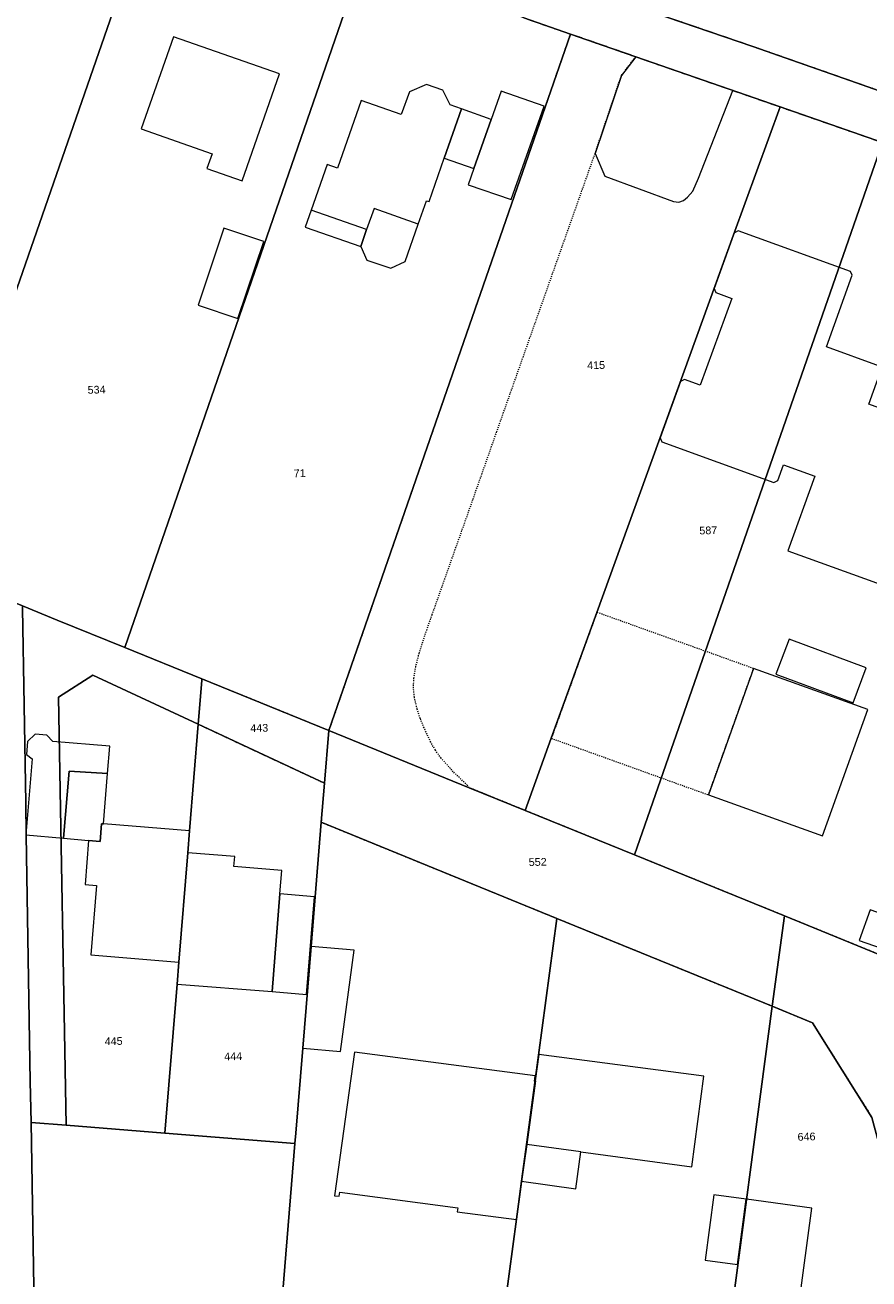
# Model space of a CAD drawing. Header units: millimetres. Extents: x -191 to 81095, y -508122 to 28741.
# Tile 18 of 255: x 4242 to 4319, y 9711 to 9825. Entities that reach past the tile are written whole.
import ezdxf

# ---------------------------------------------------------------- set-up
doc = ezdxf.new("R2010")
doc.units = ezdxf.units.MM
for name, pattern in [('VE22-087 DB - VST Hervest-Dorsten ALK VA2736$0$1', [0]), ('VE22-087 DB - VST Hervest-Dorsten ALK VA2736$0$2', [0.16, 0.06, -0.1]), ('VE22-087 DB - VST Hervest-Dorsten ALK VA2736$0$3', [0.26, 0.11, -0.15])]:
    doc.linetypes.add(name, pattern=pattern)
for name, color, linetype, lineweight in [('VE22-087 DB - VST Hervest-Dorsten ALK VA2736$0$AX_Bauteil', 7, 'VE22-087 DB - VST Hervest-Dorsten ALK VA2736$0$1', 18), ('VE22-087 DB - VST Hervest-Dorsten ALK VA2736$0$AX_Flurstueck', 9, 'VE22-087 DB - VST Hervest-Dorsten ALK VA2736$0$1', 18), ('VE22-087 DB - VST Hervest-Dorsten ALK VA2736$0$AX_Gebaeude', 7, 'VE22-087 DB - VST Hervest-Dorsten ALK VA2736$0$1', 18), ('VE22-087 DB - VST Hervest-Dorsten ALK VA2736$0$AX_IndustrieUndGewerbeflaeche', 7, 'VE22-087 DB - VST Hervest-Dorsten ALK VA2736$0$1', 18), ('VE22-087 DB - VST Hervest-Dorsten ALK VA2736$0$AX_SonstigesBauwerkOderSonstigeEinrichtung', 7, 'VE22-087 DB - VST Hervest-Dorsten ALK VA2736$0$1', 18), ('VE22-087 DB - VST Hervest-Dorsten ALK VA2736$0$AX_Strassenverkehr', 7, 'VE22-087 DB - VST Hervest-Dorsten ALK VA2736$0$1', 18), ('VE22-087 DB - VST Hervest-Dorsten ALK VA2736$0$AX_Vegetationsmerkmal', 7, 'VE22-087 DB - VST Hervest-Dorsten ALK VA2736$0$1', 18), ('VE22-087 DB - VST Hervest-Dorsten ALK VA2736$0$AX_Wald', 7, 'VE22-087 DB - VST Hervest-Dorsten ALK VA2736$0$1', 18), ('VE22-087 DB - VST Hervest-Dorsten ALK VA2736$0$AX_Weg', 7, 'VE22-087 DB - VST Hervest-Dorsten ALK VA2736$0$1', 18), ('VE22-087 DB - VST Hervest-Dorsten ALK VA2736$0$AX_Wohnbauflaeche', 7, 'VE22-087 DB - VST Hervest-Dorsten ALK VA2736$0$1', 18), ('VE22-087 DB - VST Hervest-Dorsten ALK VA2736$0$Flurgrenzen', 9, 'VE22-087 DB - VST Hervest-Dorsten ALK VA2736$0$1', 18)]:
    doc.layers.add(name, color=color, linetype=linetype, lineweight=lineweight)
doc.layers.add('XREF ALK Kataster', color=251, linetype='Continuous')
doc.styles.add('VE22-087 DB - VST Hervest-Dorsten ALK VA2736$0$0', font='arial.ttf')

# ---------------------------------------------------------------- blocks, each defined once
blk = doc.blocks.new('VE22-087 DB - VST Hervest-Dorsten ALK VA2736')
at = {"layer": 'VE22-087 DB - VST Hervest-Dorsten ALK VA2736$0$AX_Bauteil', "color": 7, "linetype": 'VE22-087 DB - VST Hervest-Dorsten ALK VA2736$0$1', "lineweight": 13, "ltscale": 0.5}
for points in [[(4268.35, 9808.31, 0), (4267.81, 9806.76, 0), (4272.86, 9805, 0), (4273.4, 9806.55, 0)], [(4274.07, 9808.45, 0), (4273.4, 9806.55, 0), (4272.86, 9805, 0), (4273.43, 9803.76, 0), (4275.59, 9803.02, 0), (4276.89, 9803.63, 0), (4278.09, 9807.04, 0)], [(4287.97, 9723.38, 0), (4287.48, 9720.03, 0), (4292.42, 9719.35, 0), (4292.87, 9722.72, 0)]]:
    blk.add_polyline3d(points, close=True, dxfattribs=at)
at = {"layer": 'VE22-087 DB - VST Hervest-Dorsten ALK VA2736$0$AX_Flurstueck', "linetype": 'VE22-087 DB - VST Hervest-Dorsten ALK VA2736$0$1', "lineweight": 13, "ltscale": 0.5}
for points in [[(4298.11, 9826.74, 0), (4308.51, 9823.18, 0), (4317.94, 9819.88, 0), (4328.3, 9816.22, 0), (4337.71, 9812.85, 0), (4344.16, 9810.17, 0), (4350.44, 9807.04, 0), (4356.46, 9803.46, 0), (4362.23, 9799.44, 0), (4367.92, 9795.23, 0), (4373.49, 9790.87, 0), (4378.93, 9786.35, 0), (4384.89, 9780.91, 0), (4391.33, 9774.49, 0), (4397.62, 9768, 0), (4405.46, 9760.16, 0), (4408.18, 9757.2, 0), (4409.47, 9755.42, 0), (4410.43, 9753.64, 0), (4410.95, 9751.49, 0), (4412.23, 9750.08, 0), (4422.81, 9764.6, 0)], [(4328.3, 9816.22, 0), (4317.94, 9819.88, 0), (4308.51, 9823.18, 0), (4298.11, 9826.74, 0)], [(4287.69, 9825.79, 0), (4291.92, 9824.32, 0), (4297.87, 9822.25, 0), (4310.98, 9817.7, 0), (4320.3, 9814.46, 0)], [(4330.32, 9708.08, 0), (4323.72, 9732.7, 0), (4325.71, 9738.3, 0), (4323.39, 9739.25, 0), (4311.38, 9744.16, 0), (4310.28, 9735.96, 0), (4313.92, 9734.44, 0), (4319.34, 9725.83, 0), (4321.62, 9717.32, 0), (4321.68, 9716.81, 0), (4321.71, 9716.3, 0), (4321.71, 9715.78, 0), (4321.68, 9715.27, 0), (4321.63, 9714.76, 0), (4321.55, 9714.26, 0), (4321.44, 9713.76, 0), (4321.31, 9713.26, 0), (4321.15, 9712.78, 0), (4320.96, 9712.3, 0), (4320.75, 9711.83, 0), (4320.52, 9711.38, 0), (4320.27, 9710.93, 0)], [(4320.27, 9710.93, 0), (4320.52, 9711.38, 0), (4320.75, 9711.83, 0), (4320.96, 9712.3, 0), (4321.15, 9712.78, 0), (4321.31, 9713.26, 0), (4321.44, 9713.76, 0), (4321.55, 9714.26, 0), (4321.63, 9714.76, 0), (4321.68, 9715.27, 0), (4321.71, 9715.78, 0), (4321.71, 9716.3, 0), (4321.68, 9716.81, 0), (4321.62, 9717.32, 0), (4319.34, 9725.83, 0), (4313.92, 9734.44, 0), (4310.28, 9735.96, 0), (4305.98, 9703.71, 0)]]:
    blk.add_polyline3d(points, dxfattribs=at)
for points in [[(4256.49, 9844.07, 0), (4251.75, 9844.95, 0), (4246.73, 9845.24, 0), (4215.17, 9836.38, 0), (4220.95, 9815.47, 0), (4222.56, 9809.64, 0), (4223.6, 9805.87, 0), (4227.07, 9793.3, 0), (4222.62, 9780.26, 0), (4232.87, 9776.09, 0)], [(4256.49, 9844.07, 0), (4232.87, 9776.09, 0), (4242.12, 9772.33, 0), (4245.28, 9771.04, 0), (4251.43, 9768.54, 0), (4273.34, 9831.94, 0), (4269.15, 9834.04, 0), (4260.75, 9840.41, 0)], [(4273.34, 9831.94, 0), (4251.43, 9768.54, 0), (4258.42, 9765.7, 0), (4269.96, 9761, 0), (4291.92, 9824.32, 0), (4287.69, 9825.79, 0), (4278.24, 9829.49, 0)], [(4291.92, 9824.32, 0), (4269.96, 9761, 0), (4282.73, 9755.81, 0), (4287.81, 9753.74, 0), (4290.19, 9760.3, 0), (4294.33, 9771.75, 0), (4306.76, 9806.07, 0), (4310.98, 9817.7, 0), (4297.87, 9822.25, 0)], [(4294.33, 9771.75, 0), (4290.19, 9760.3, 0), (4287.81, 9753.74, 0), (4297.75, 9749.7, 0), (4320.3, 9814.46, 0), (4310.98, 9817.7, 0), (4306.76, 9806.07, 0)], [(4333.86, 9767.99, 0), (4339.25, 9782.98, 0), (4341.03, 9786.51, 0), (4338.29, 9788.43, 0), (4344.7, 9797.42, 0), (4328.69, 9811.54, 0), (4320.3, 9814.46, 0), (4297.75, 9749.7, 0), (4311.38, 9744.16, 0), (4323.39, 9739.25, 0)], [(4224.58, 9750.01, 0), (4232.36, 9721.94, 0), (4241.03, 9690.76, 0), (4243.48, 9689.78, 0), (4242.89, 9725.38, 0), (4242.82, 9729.11, 0), (4242.46, 9751.5, 0), (4242.41, 9754.44, 0), (4242.12, 9772.13, 0), (4242.12, 9772.33, 0), (4232.87, 9776.09, 0), (4222.62, 9780.26, 0), (4215.38, 9783.21, 0), (4217.06, 9777.16, 0)], [(4266.88, 9723.46, 0), (4255.06, 9724.41, 0), (4246.09, 9725.13, 0), (4245.4, 9764.03, 0), (4248.52, 9766.04, 0), (4258.08, 9761.58, 0), (4258.41, 9765.54, 0), (4258.42, 9765.7, 0), (4251.43, 9768.54, 0), (4245.28, 9771.04, 0), (4242.12, 9772.33, 0), (4242.12, 9772.13, 0), (4242.41, 9754.44, 0), (4242.46, 9751.5, 0), (4242.82, 9729.11, 0), (4242.89, 9725.38, 0), (4243.48, 9689.78, 0), (4250.83, 9686.83, 0), (4263.24, 9678.76, 0)], [(4257.14, 9749.9, 0), (4257.3, 9751.88, 0), (4258.08, 9761.58, 0), (4248.52, 9766.04, 0), (4245.4, 9764.03, 0), (4246.09, 9725.13, 0), (4255.06, 9724.41, 0), (4256.17, 9737.96, 0), (4256.33, 9739.96, 0)], [(4258.42, 9765.7, 0), (4258.41, 9765.54, 0), (4258.08, 9761.58, 0), (4269.56, 9756.23, 0), (4269.96, 9761, 0)], [(4257.3, 9751.88, 0), (4257.14, 9749.9, 0), (4256.33, 9739.96, 0), (4256.17, 9737.96, 0), (4255.06, 9724.41, 0), (4266.88, 9723.46, 0), (4266.96, 9724.4, 0), (4267.59, 9732.12, 0), (4268.35, 9741.38, 0), (4269.27, 9752.67, 0), (4269.56, 9756.23, 0), (4258.08, 9761.58, 0)], [(4269.96, 9761, 0), (4269.56, 9756.23, 0), (4269.27, 9752.67, 0), (4290.7, 9743.93, 0), (4310.28, 9735.96, 0), (4311.38, 9744.16, 0), (4297.75, 9749.7, 0), (4287.81, 9753.74, 0), (4282.73, 9755.81, 0)], [(4266.96, 9724.4, 0), (4266.88, 9723.46, 0), (4263.24, 9678.76, 0), (4281.36, 9674.34, 0), (4290.7, 9743.93, 0), (4269.27, 9752.67, 0), (4268.35, 9741.38, 0), (4267.59, 9732.12, 0)], [(4310.28, 9735.96, 0), (4290.7, 9743.93, 0), (4281.36, 9674.34, 0), (4283.98, 9673.7, 0), (4305.98, 9703.71, 0)]]:
    blk.add_polyline3d(points, close=True, dxfattribs=at)
at = {"layer": 'VE22-087 DB - VST Hervest-Dorsten ALK VA2736$0$AX_Gebaeude', "color": 7, "linetype": 'VE22-087 DB - VST Hervest-Dorsten ALK VA2736$0$1', "lineweight": 13, "ltscale": 0.5}
for points in [[(4265.47, 9820.69, 0), (4255.83, 9824.07, 0), (4252.89, 9815.7, 0), (4259.35, 9813.44, 0), (4258.88, 9812.09, 0), (4262.07, 9810.97, 0)], [(4278.83, 9809.16, 0), (4279.07, 9809.08, 0), (4280.44, 9813.02, 0), (4282.02, 9817.53, 0), (4280.98, 9817.89, 0), (4280.32, 9819.2, 0), (4278.83, 9819.72, 0), (4277.3, 9819.07, 0), (4276.53, 9817.01, 0), (4272.89, 9818.29, 0), (4270.74, 9812.14, 0), (4269.81, 9812.47, 0), (4268.35, 9808.31, 0), (4267.81, 9806.76, 0), (4272.86, 9805, 0), (4273.43, 9803.76, 0), (4275.59, 9803.02, 0), (4276.89, 9803.63, 0), (4278.09, 9807.04, 0)], [(4284.72, 9816.56, 0), (4283.14, 9812.08, 0), (4282.63, 9810.62, 0), (4286.55, 9809.27, 0), (4289.53, 9817.77, 0), (4285.62, 9819.12, 0)], [(4284.72, 9816.56, 0), (4282.02, 9817.53, 0), (4280.44, 9813.02, 0), (4283.14, 9812.08, 0)], [(4264.04, 9805.45, 0), (4260.43, 9806.66, 0), (4258.08, 9799.67, 0), (4261.7, 9798.46, 0)], [(4311.8, 9769.32, 0), (4310.61, 9766.12, 0), (4317.63, 9763.53, 0), (4318.8, 9766.72, 0)], [(4308.58, 9766.64, 0), (4304.48, 9755.16, 0), (4314.83, 9751.44, 0), (4318.95, 9762.93, 0)], [(4243, 9758.43, 0), (4242.42, 9751.52, 0), (4245.85, 9751.21, 0), (4246.35, 9757.31, 0), (4249.85, 9757.11, 0), (4250.06, 9759.6, 0), (4244.86, 9760.01, 0), (4244.32, 9760.6, 0), (4243.28, 9760.69, 0), (4242.57, 9760.01, 0), (4242.48, 9758.84, 0)], [(4249.85, 9757.11, 0), (4246.35, 9757.31, 0), (4245.85, 9751.21, 0), (4248.13, 9751.01, 0), (4249.17, 9750.91, 0), (4249.31, 9752.54, 0), (4249.47, 9752.53, 0)], [(4249.31, 9752.54, 0), (4249.17, 9750.91, 0), (4248.13, 9751.01, 0), (4247.81, 9747.01, 0), (4248.84, 9746.92, 0), (4248.33, 9740.62, 0), (4256.33, 9739.96, 0), (4257.14, 9749.9, 0), (4257.3, 9751.88, 0), (4249.47, 9752.53, 0)], [(4261.41, 9749.56, 0), (4257.14, 9749.9, 0), (4256.33, 9739.96, 0), (4256.17, 9737.96, 0), (4264.8, 9737.27, 0), (4265.52, 9746.15, 0), (4265.7, 9748.29, 0), (4261.33, 9748.64, 0)], [(4268.65, 9745.89, 0), (4265.52, 9746.15, 0), (4264.8, 9737.27, 0), (4267.92, 9737.01, 0)], [(4319.18, 9744.71, 0), (4318.17, 9741.92, 0), (4323.65, 9740.02, 0), (4324.66, 9742.81, 0)], [(4272.27, 9741.05, 0), (4268.35, 9741.38, 0), (4267.59, 9732.12, 0), (4271.01, 9731.84, 0)], [(4288.73, 9729.61, 0), (4272.29, 9731.77, 0), (4270.48, 9718.72, 0), (4270.91, 9718.67, 0), (4270.96, 9719.03, 0), (4281.69, 9717.63, 0), (4281.64, 9717.27, 0), (4287.02, 9716.57, 0), (4287.48, 9720.03, 0), (4288.71, 9729.12, 0), (4288.67, 9729.12, 0)], [(4288.75, 9729.15, 0), (4287.97, 9723.38, 0), (4287.48, 9720.03, 0), (4292.42, 9719.35, 0), (4292.87, 9722.72, 0), (4302.95, 9721.35, 0), (4304.04, 9729.6, 0), (4289.04, 9731.57, 0), (4288.71, 9729.16, 0)], [(4307.89, 9718.42, 0), (4304.97, 9718.81, 0), (4304.18, 9712.87, 0), (4307.1, 9712.47, 0)], [(4307.93, 9718.41, 0), (4305.98, 9703.71, 0), (4311.91, 9702.88, 0), (4313.87, 9717.6, 0)]]:
    blk.add_polyline3d(points, close=True, dxfattribs=at)
at = {"layer": 'VE22-087 DB - VST Hervest-Dorsten ALK VA2736$0$AX_SonstigesBauwerkOderSonstigeEinrichtung', "color": 7, "linetype": 'VE22-087 DB - VST Hervest-Dorsten ALK VA2736$0$3', "lineweight": 13, "ltscale": 0.5}
blk.add_polyline3d([(4294.33, 9771.75, 0), (4290.19, 9760.3, 0), (4304.48, 9755.16, 0), (4308.58, 9766.64, 0)], close=True, dxfattribs=at)
at = {"layer": 'VE22-087 DB - VST Hervest-Dorsten ALK VA2736$0$AX_Vegetationsmerkmal', "color": 7, "linetype": 'VE22-087 DB - VST Hervest-Dorsten ALK VA2736$0$1', "lineweight": 13, "ltscale": 0.5}
blk.add_polyline3d([(4297.87, 9822.25, 0), (4296.56, 9820.56, 0), (4294.17, 9813.46, 0), (4295.06, 9811.41, 0), (4301.29, 9809.08, 0), (4301.78, 9809.04, 0), (4302.21, 9809.18, 0), (4302.58, 9809.5, 0), (4303.05, 9810.02, 0), (4303.58, 9811.23, 0), (4306.68, 9819.19, 0)], close=True, dxfattribs=at)
at = {"layer": 'VE22-087 DB - VST Hervest-Dorsten ALK VA2736$0$AX_Flurstueck', "char_height": 0.7, "attachment_point": 2, "rotation": 1.5894, "style": 'VE22-087 DB - VST Hervest-Dorsten ALK VA2736$0$0', "bg_fill": 3, "box_fill_scale": 1, "bg_fill_color": 256, "bg_fill_transparency": 0}
for s, insert in [('415', (4294.25, 9794.57)), ('534', (4248.84, 9792.34)), ('71', (4267.3, 9784.74)), ('587', (4304.45, 9779.55)), ('443', (4263.63, 9761.59)), ('552', (4288.94, 9749.41)), ('445', (4250.39, 9733.12)), ('444', (4261.26, 9731.74)), ('646', (4313.38, 9724.44))]:
    blk.add_mtext(s, dxfattribs=dict(at, insert=insert))
at = {"layer": 'VE22-087 DB - VST Hervest-Dorsten ALK VA2736$0$AX_Gebaeude', "color": 7, "linetype": 'VE22-087 DB - VST Hervest-Dorsten ALK VA2736$0$1', "lineweight": 13, "ltscale": 0.5}
for points in [[(4339.08, 9783.33, 0), (4319.04, 9790.66, 0), (4320.18, 9793.79, 0)], [(4320.02, 9794.14, 0), (4315.2, 9795.87, 0), (4317.54, 9802.4, 0), (4317.39, 9802.73, 0), (4307.17, 9806.42, 0), (4306.83, 9806.26, 0), (4306.76, 9806.07, 0), (4304.99, 9801.18, 0), (4305.16, 9800.82, 0), (4306.6, 9800.29, 0), (4303.71, 9792.39, 0), (4302.29, 9792.9, 0), (4301.93, 9792.74, 0), (4300.07, 9787.61, 0), (4300.24, 9787.25, 0), (4310.42, 9783.56, 0), (4310.78, 9783.72, 0), (4311.31, 9785.17, 0), (4314.15, 9784.13, 0), (4311.7, 9777.34, 0), (4322.69, 9773.37, 0)]]:
    blk.add_polyline3d(points, dxfattribs=at)
at = {"layer": 'VE22-087 DB - VST Hervest-Dorsten ALK VA2736$0$AX_IndustrieUndGewerbeflaeche', "color": 253, "linetype": 'VE22-087 DB - VST Hervest-Dorsten ALK VA2736$0$1', "lineweight": 13, "ltscale": 0.5, "true_color": 0x999999}
blk.add_polyline3d([(4347.87, 9801.87, 0), (4340.83, 9806.08, 0), (4337.05, 9808.64, 0), (4328.69, 9811.54, 0), (4320.3, 9814.46, 0), (4310.98, 9817.7, 0), (4306.76, 9806.07, 0), (4294.33, 9771.75, 0), (4290.19, 9760.3, 0), (4287.81, 9753.74, 0), (4297.75, 9749.7, 0), (4311.38, 9744.16, 0), (4323.39, 9739.25, 0), (4333.86, 9767.99, 0), (4339.25, 9782.98, 0), (4341.03, 9786.51, 0), (4348.71, 9801.52, 0)], close=True, dxfattribs=at)
at = {"layer": 'VE22-087 DB - VST Hervest-Dorsten ALK VA2736$0$AX_Strassenverkehr', "color": 253, "linetype": 'VE22-087 DB - VST Hervest-Dorsten ALK VA2736$0$1', "lineweight": 13, "ltscale": 0.5, "true_color": 0x999999}
blk.add_polyline3d([(4298.11, 9826.74, 0), (4308.51, 9823.18, 0), (4317.94, 9819.88, 0), (4328.3, 9816.22, 0), (4337.71, 9812.85, 0), (4344.16, 9810.17, 0), (4350.44, 9807.04, 0), (4356.46, 9803.46, 0), (4362.23, 9799.44, 0), (4367.92, 9795.23, 0), (4373.49, 9790.87, 0), (4378.93, 9786.35, 0), (4384.89, 9780.91, 0), (4391.33, 9774.49, 0), (4397.62, 9768, 0), (4405.46, 9760.16, 0), (4408.18, 9757.2, 0), (4409.47, 9755.42, 0), (4410.43, 9753.64, 0), (4410.95, 9751.49, 0), (4410.66, 9748.64, 0), (4410.42, 9747.6, 0), (4412.23, 9750.08, 0), (4422.81, 9764.6, 0)], dxfattribs=at)
at = {"layer": 'VE22-087 DB - VST Hervest-Dorsten ALK VA2736$0$AX_Wald', "color": 3, "linetype": 'VE22-087 DB - VST Hervest-Dorsten ALK VA2736$0$1', "lineweight": 13, "ltscale": 0.5, "true_color": 0x00ff00}
blk.add_polyline3d([(4241.03, 9690.76, 0), (4243.48, 9689.78, 0), (4250.83, 9686.83, 0), (4263.24, 9678.76, 0), (4266.88, 9723.46, 0), (4255.06, 9724.41, 0), (4246.09, 9725.13, 0), (4242.89, 9725.38, 0), (4242.82, 9729.11, 0), (4242.46, 9751.5, 0), (4242.41, 9754.44, 0), (4242.12, 9772.13, 0)], dxfattribs=at)
at = {"layer": 'VE22-087 DB - VST Hervest-Dorsten ALK VA2736$0$AX_Weg', "color": 7, "linetype": 'VE22-087 DB - VST Hervest-Dorsten ALK VA2736$0$2', "lineweight": 13, "ltscale": 0.5}
for points in [[(4328.3, 9816.22, 0), (4317.94, 9819.88, 0), (4308.51, 9823.18, 0), (4298.11, 9826.74, 0)], [(4287.69, 9825.79, 0), (4291.92, 9824.32, 0), (4297.87, 9822.25, 0), (4310.98, 9817.7, 0), (4320.3, 9814.46, 0)], [(4323.39, 9739.25, 0), (4311.38, 9744.16, 0), (4297.75, 9749.7, 0), (4287.81, 9753.74, 0), (4282.73, 9755.81, 0), (4282.55, 9756.03, 0), (4281.28, 9757.26, 0), (4280.17, 9758.49, 0), (4279.65, 9759.22, 0), (4279.23, 9759.94, 0), (4278.62, 9761.25, 0), (4278.28, 9762.1, 0), (4277.99, 9762.97, 0), (4277.74, 9764.05, 0), (4277.66, 9764.88, 0), (4277.69, 9765.77, 0), (4277.86, 9766.78, 0), (4278.17, 9768.02, 0), (4278.86, 9770.14, 0), (4279.36, 9771.54, 0), (4283.07, 9782.03, 0), (4285.22, 9788.14, 0), (4288.54, 9797.54, 0), (4290.54, 9803.2, 0), (4294.17, 9813.46, 0), (4296.56, 9820.56, 0), (4297.87, 9822.25, 0), (4291.92, 9824.32, 0), (4269.96, 9761, 0), (4258.42, 9765.7, 0), (4258.41, 9765.54, 0), (4258.08, 9761.58, 0), (4269.56, 9756.23, 0), (4269.27, 9752.67, 0), (4290.7, 9743.93, 0), (4310.28, 9735.96, 0), (4313.92, 9734.44, 0), (4319.34, 9725.83, 0)]]:
    blk.add_polyline3d(points, dxfattribs=at)
at = {"layer": 'VE22-087 DB - VST Hervest-Dorsten ALK VA2736$0$AX_Wohnbauflaeche', "color": 253, "linetype": 'VE22-087 DB - VST Hervest-Dorsten ALK VA2736$0$1', "lineweight": 13, "ltscale": 0.5, "true_color": 0x999999}
blk.add_polyline3d([(4242.12, 9772.13, 0), (4242.41, 9754.44, 0), (4242.46, 9751.5, 0), (4242.82, 9729.11, 0), (4242.89, 9725.38, 0), (4246.09, 9725.13, 0), (4255.06, 9724.41, 0), (4266.88, 9723.46, 0), (4263.24, 9678.76, 0), (4281.36, 9674.34, 0), (4283.51, 9673.05, 0), (4283.98, 9673.7, 0), (4305.98, 9703.71, 0), (4310.28, 9735.96, 0), (4290.7, 9743.93, 0), (4269.27, 9752.67, 0), (4269.56, 9756.23, 0), (4258.08, 9761.58, 0), (4258.41, 9765.54, 0), (4258.42, 9765.7, 0), (4269.96, 9761, 0), (4291.92, 9824.32, 0), (4287.69, 9825.79, 0)], dxfattribs=at)
at = {"layer": 'VE22-087 DB - VST Hervest-Dorsten ALK VA2736$0$Flurgrenzen', "ltscale": 0.5}
for points in [[(4287.69, 9825.79, 0), (4291.92, 9824.32, 0), (4297.87, 9822.25, 0), (4310.98, 9817.7, 0), (4306.76, 9806.07, 0), (4294.33, 9771.75, 0), (4290.19, 9760.3, 0), (4287.81, 9753.74, 0), (4297.75, 9749.7, 0), (4311.38, 9744.16, 0), (4323.39, 9739.25, 0)], [(4323.39, 9739.25, 0), (4311.38, 9744.16, 0), (4297.75, 9749.7, 0), (4287.81, 9753.74, 0), (4290.19, 9760.3, 0), (4294.33, 9771.75, 0), (4306.76, 9806.07, 0), (4310.98, 9817.7, 0), (4297.87, 9822.25, 0), (4291.92, 9824.32, 0), (4287.69, 9825.79, 0)]]:
    blk.add_polyline3d(points, dxfattribs=at)

msp = doc.modelspace()

# ---------------------------------------------------------------- block references
at = {"layer": 'XREF ALK Kataster', "color": 251}
msp.add_blockref('VE22-087 DB - VST Hervest-Dorsten ALK VA2736', (0, 0), dxfattribs=at)

doc.saveas('drawing.dxf')
